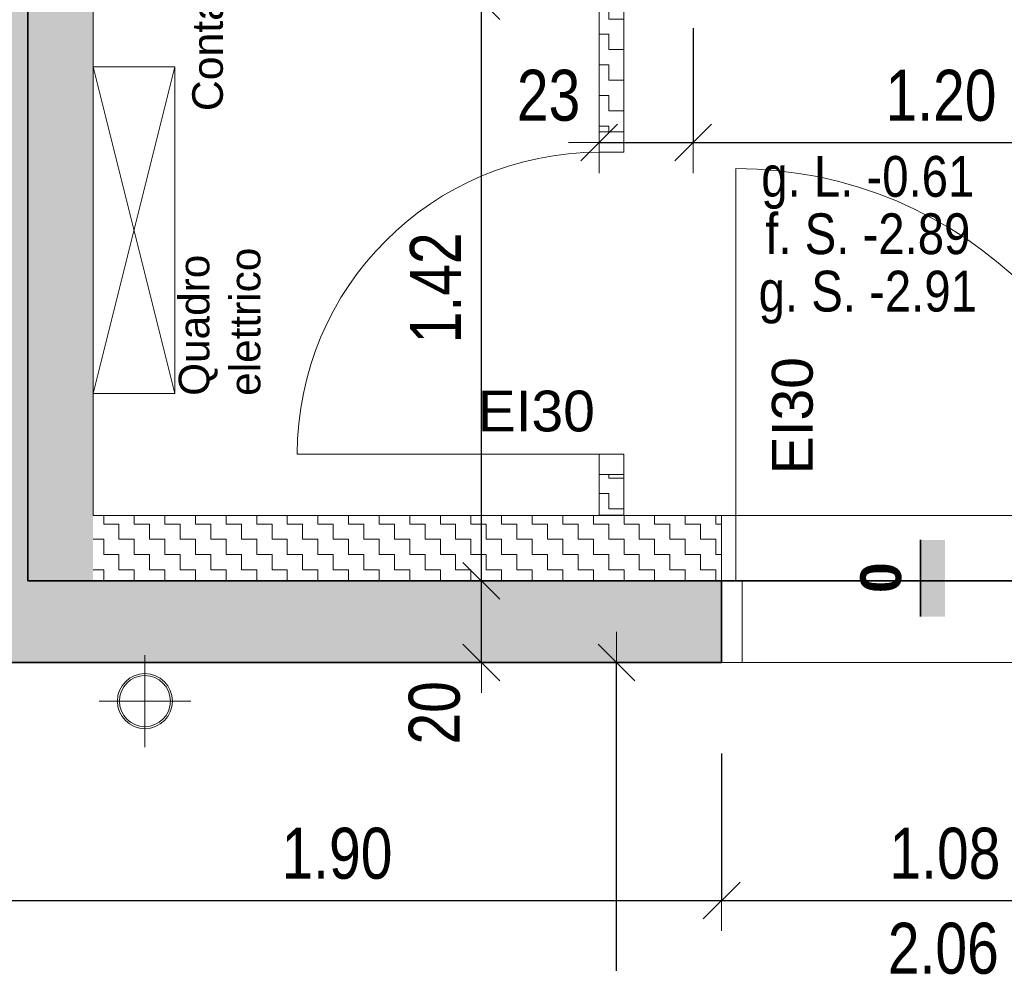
# Model space of a CAD drawing. Header units: metres. Extents: x -75 to 65, y -68 to 92.
# Tile 16 of 34: x 10.03 to 12.44, y 5.34 to 7.65. Entities that reach past the tile are written whole.
import ezdxf

# ---------------------------------------------------------------- set-up
doc = ezdxf.new("R2010")
doc.units = ezdxf.units.M
doc.header["$PDMODE"] = 65
doc.linetypes.add('AUSGEZOGEN', pattern=[0])
for name, color, linetype in [('XR$1$010 Aussenwände', 7, 'AUSGEZOGEN'), ('XR$1$010 Aussenwände Bauteilschraffuren', 7, 'AUSGEZOGEN'), ('XR$1$010 Aussenwände Schichttrennlinien', 7, 'AUSGEZOGEN'), ('XR$1$010 Türen', 7, 'AUSGEZOGEN'), ('XR$1$056 Lift', 7, 'AUSGEZOGEN'), ('XR$1$060 Möbel Einbau', 7, 'AUSGEZOGEN'), ('XR$1$065 Möbel Einrichtung', 7, 'AUSGEZOGEN'), ('XR$1$080 Raumdefinitionen Kontur', 7, 'AUSGEZOGEN'), ('XR$1$0_', 7, 'AUSGEZOGEN'), ('XR$2$150 Beschriftungen 1_50', 7, 'AUSGEZOGEN'), ('XR$2$160 Beschriftungen 50', 7, 'AUSGEZOGEN')]:
    doc.layers.add(name, color=color, linetype=linetype)
doc.layers.add('XR$1$STANDARD_1', color=7, linetype='AUSGEZOGEN', lineweight=25)
doc.layers.add('XR$2$STANDARD_1', color=7, linetype='AUSGEZOGEN', lineweight=25)
doc.styles.add('ARIAL', font='arial.ttf')
doc.dimstyles.new('DIMSTYLE_3', dxfattribs={"dimtxt": 0.125, "dimasz": 0.15, "dimexe": 0, "dimexo": 0, "dimgap": 0.0625, "dimtad": 2, "dimrnd": 0.005, "dimzin": 4, "dimdsep": 46, "dimtxsty": 'ARIAL', "dimblk1": 'ALL_ML_STRICH', "dimblk2": 'ALL_ML_STRICH', "dimsah": 1, "dimcen": 0, "dimclrd": 7, "dimclre": 7, "dimclrt": 7, "dimadec": 0, "dimazin": 0, "dimtfac": 1, "dimtdec": 0, "dimtix": 1, "dimtmove": 2, "dimatfit": 3, "dimfxl": 0, "dimtzin": 0, "dimlwd": 0, "dimlwe": 18, "dimarcsym": 0})
doc.dimstyles.new('DIMSTYLE_7', dxfattribs={"dimtxt": 0.125, "dimasz": 0.15, "dimexe": 0, "dimexo": 0, "dimgap": 0.0625, "dimtad": 2, "dimdec": 1, "dimlfac": 100, "dimrnd": 0.5, "dimzin": 4, "dimdsep": 46, "dimtxsty": 'ARIAL', "dimblk1": 'ALL_ML_STRICH', "dimblk2": 'ALL_ML_STRICH', "dimsah": 1, "dimcen": 0, "dimclrd": 7, "dimclre": 7, "dimclrt": 7, "dimadec": 0, "dimazin": 0, "dimtfac": 1, "dimtdec": 0, "dimtix": 1, "dimtmove": 2, "dimatfit": 3, "dimfxl": 0, "dimtvp": 1.2, "dimtzin": 0, "dimlwd": 0, "dimlwe": 18, "dimarcsym": 0})
pattern_1 = [(0, (0.075, 0.075), (0.0375, 0.0375), [0.0375, -0.0375]), (90, (0.075, 0.075), (-0.0375, 0.0375), [0.0375, -0.0375])]

# ---------------------------------------------------------------- blocks, each defined once
blk = doc.blocks.new('ALL_ML_STRICH')
at = {"color": 0, "linetype": 'ByBlock', "lineweight": -2}
for p, q in [((0, -0.5), (0, 0.5)), ((-0.3, -0.3), (0.3, 0.3)), ((-1, 0), (0.5, 0))]:
    blk.add_line(p, q, dxfattribs=at)
blk = doc.blocks.new('*D66')
at = {"layer": 'DEFPOINTS', "color": 7, "linetype": 'AUSGEZOGEN', "lineweight": 18, "transparency": 16777216}
for p in [(11.6499, 6.0735), (11.4939, 2.2042), (11.4939, 2.2042)]:
    blk.add_point(p, dxfattribs=at)
at = {"layer": 'XR$2$STANDARD_1', "color": 7, "linetype": 'AUSGEZOGEN', "lineweight": -2, "transparency": 16777216}
for p, q in [((11.4939, 6.0735), (11.4939, 6.0735)), ((11.4939, 2.2042), (11.4939, 6.0735)), ((11.4939, 2.2042), (11.4939, 2.2042))]:
    blk.add_line(p, q, dxfattribs=at)
at = {"layer": 'XR$2$STANDARD_1', "color": 7, "linetype": 'AUSGEZOGEN', "lineweight": 18, "transparency": 16777216, "xscale": 0.15, "yscale": 0.15, "zscale": 0.15}
for p, rotation in [((11.4939, 6.0735), 90), ((11.4939, 2.2042), 270)]:
    blk.add_blockref('ALL_ML_STRICH', p, dxfattribs=dict(at, rotation=rotation))
at = {"layer": 'XR$2$STANDARD_1', "color": 7, "linetype": 'AUSGEZOGEN', "lineweight": 18, "transparency": 16777216, "insert": (11.3792, 4.1461), "char_height": 0.125, "width": 0.4, "attachment_point": 5, "rotation": 90, "style": 'ARIAL'}
blk.add_mtext('\\W0.80;\\A1;{\\A1;{3.87\\H0.082500;\\S^ ;}}', dxfattribs=at)
blk = doc.blocks.new('*D71')
at = {"layer": 'DEFPOINTS', "color": 7, "linetype": 'AUSGEZOGEN', "lineweight": 18, "transparency": 16777216}
for p in [(11.7518, 5.7187), (9.8518, 5.5704), (9.8518, 5.4903)]:
    blk.add_point(p, dxfattribs=at)
at = {"layer": 'XR$2$STANDARD_1', "color": 7, "linetype": 'AUSGEZOGEN', "lineweight": -2, "transparency": 16777216}
for p, q in [((9.8518, 5.8503), (9.8518, 5.4903)), ((11.7518, 5.8503), (11.7518, 5.4903)), ((9.8518, 5.4903), (11.7518, 5.4903))]:
    blk.add_line(p, q, dxfattribs=at)
at = {"layer": 'XR$2$STANDARD_1', "color": 7, "linetype": 'AUSGEZOGEN', "lineweight": 18, "transparency": 16777216, "xscale": 0.15, "yscale": 0.15, "zscale": 0.15, "rotation": 180}
blk.add_blockref('ALL_ML_STRICH', (9.8518, 5.4903), dxfattribs=at)
at = {"layer": 'XR$2$STANDARD_1', "color": 7, "linetype": 'AUSGEZOGEN', "lineweight": 18, "transparency": 16777216, "xscale": 0.15, "yscale": 0.15, "zscale": 0.15}
blk.add_blockref('ALL_ML_STRICH', (11.7518, 5.4903), dxfattribs=at)
at = {"layer": 'XR$2$STANDARD_1', "color": 7, "linetype": 'AUSGEZOGEN', "lineweight": 18, "transparency": 16777216, "insert": (10.8092, 5.6049), "char_height": 0.125, "width": 0.4, "attachment_point": 5, "style": 'ARIAL'}
blk.add_mtext('\\W0.80;\\A1;{\\A1;{1.90\\H0.082500;\\S^ ;}}', dxfattribs=at)
blk = doc.blocks.new('*D72')
at = {"layer": 'DEFPOINTS', "color": 7, "linetype": 'AUSGEZOGEN', "lineweight": 18, "transparency": 16777216}
for p in [(12.8318, 5.856), (11.7518, 5.7187), (11.7518, 5.4903)]:
    blk.add_point(p, dxfattribs=at)
at = {"layer": 'XR$2$STANDARD_1', "color": 7, "linetype": 'AUSGEZOGEN', "lineweight": -2, "transparency": 16777216}
for p, q in [((11.7518, 5.8503), (11.7518, 5.4903)), ((12.8318, 5.8503), (12.8318, 5.4903)), ((11.7518, 5.4903), (12.8318, 5.4903))]:
    blk.add_line(p, q, dxfattribs=at)
at = {"layer": 'XR$2$STANDARD_1', "color": 7, "linetype": 'AUSGEZOGEN', "lineweight": 18, "transparency": 16777216, "xscale": 0.15, "yscale": 0.15, "zscale": 0.15, "rotation": 180}
blk.add_blockref('ALL_ML_STRICH', (11.7518, 5.4903), dxfattribs=at)
at = {"layer": 'XR$2$STANDARD_1', "color": 7, "linetype": 'AUSGEZOGEN', "lineweight": 18, "transparency": 16777216, "xscale": 0.15, "yscale": 0.15, "zscale": 0.15}
blk.add_blockref('ALL_ML_STRICH', (12.8318, 5.4903), dxfattribs=at)
at = {"layer": 'XR$2$STANDARD_1', "color": 7, "linetype": 'AUSGEZOGEN', "lineweight": 18, "transparency": 16777216, "insert": (12.2989, 5.6049), "char_height": 0.125, "width": 0.4, "attachment_point": 5, "style": 'ARIAL'}
blk.add_mtext('\\W0.80;\\A1;{\\A1;{1.08\\H0.082500;\\S^ ;}}', dxfattribs=at)
at = {"layer": 'XR$2$STANDARD_1', "color": 7, "linetype": 'AUSGEZOGEN', "lineweight": 18, "transparency": 16777216, "insert": (12.159, 5.4355), "char_height": 0.125, "width": 0.00625, "attachment_point": 1, "line_spacing_factor": 0.60241, "style": 'ARIAL'}
blk.add_mtext('\\W0.80;2.06', dxfattribs=at)
blk = doc.blocks.new('*D76')
at = {"layer": 'DEFPOINTS', "color": 7, "linetype": 'AUSGEZOGEN', "lineweight": 18, "transparency": 16777216}
for p in [(11.2213, 6.2735), (11.163, 6.0735), (11.198, 6.0735)]:
    blk.add_point(p, dxfattribs=at)
at = {"layer": 'XR$2$STANDARD_1', "color": 7, "linetype": 'AUSGEZOGEN', "lineweight": -2, "transparency": 16777216}
for p, q in [((11.163, 6.2735), (11.163, 6.2735)), ((11.163, 6.0735), (11.163, 6.2735)), ((11.163, 6.0735), (11.163, 6.0735))]:
    blk.add_line(p, q, dxfattribs=at)
at = {"layer": 'XR$2$STANDARD_1', "color": 7, "linetype": 'AUSGEZOGEN', "lineweight": 18, "transparency": 16777216, "xscale": 0.15, "yscale": 0.15, "zscale": 0.15}
for p, rotation in [((11.163, 6.2735), 90), ((11.163, 6.0735), 270)]:
    blk.add_blockref('ALL_ML_STRICH', p, dxfattribs=dict(at, rotation=rotation))
at = {"layer": 'XR$2$STANDARD_1', "color": 7, "linetype": 'AUSGEZOGEN', "lineweight": 18, "transparency": 16777216, "insert": (11.0484, 5.9498), "char_height": 0.125, "width": 0.4, "attachment_point": 5, "rotation": 90, "style": 'ARIAL'}
blk.add_mtext('\\W0.80;\\A1;{\\A1;{20\\H0.082500;\\S^ ;}}', dxfattribs=at)
blk = doc.blocks.new('*D77')
at = {"layer": 'DEFPOINTS', "color": 7, "linetype": 'AUSGEZOGEN', "lineweight": 18, "transparency": 16777216}
for p in [(10.9074, 7.6935), (11.163, 6.2735), (11.2213, 6.2735)]:
    blk.add_point(p, dxfattribs=at)
at = {"layer": 'XR$2$STANDARD_1', "color": 7, "linetype": 'AUSGEZOGEN', "lineweight": -2, "transparency": 16777216}
for p, q in [((10.6518, 7.6935), (11.163, 7.6935)), ((11.163, 6.2735), (11.163, 7.6935)), ((11.163, 6.2735), (11.163, 6.2735))]:
    blk.add_line(p, q, dxfattribs=at)
at = {"layer": 'XR$2$STANDARD_1', "color": 7, "linetype": 'AUSGEZOGEN', "lineweight": 18, "transparency": 16777216, "xscale": 0.15, "yscale": 0.15, "zscale": 0.15}
for p, rotation in [((11.163, 7.6935), 90), ((11.163, 6.2735), 270)]:
    blk.add_blockref('ALL_ML_STRICH', p, dxfattribs=dict(at, rotation=rotation))
at = {"layer": 'XR$2$STANDARD_1', "color": 7, "linetype": 'AUSGEZOGEN', "lineweight": 18, "transparency": 16777216, "insert": (11.0505, 6.9912), "char_height": 0.125, "width": 0.4, "attachment_point": 5, "rotation": 90, "style": 'ARIAL'}
blk.add_mtext('\\W0.80;\\A1;{\\A1;{1.42\\H0.082500;\\S^ ;}}', dxfattribs=at)
blk = doc.blocks.new('*D78')
at = {"layer": 'DEFPOINTS', "color": 7, "linetype": 'AUSGEZOGEN', "lineweight": 18, "transparency": 16777216}
for p in [(10.9074, 10.0235), (10.9074, 7.6935), (11.163, 7.6935)]:
    blk.add_point(p, dxfattribs=at)
at = {"layer": 'XR$2$STANDARD_1', "color": 7, "linetype": 'AUSGEZOGEN', "lineweight": -2, "transparency": 16777216}
for p, q in [((10.6518, 10.0235), (11.163, 10.0235)), ((11.163, 7.6935), (11.163, 10.0235)), ((10.6518, 7.6935), (11.163, 7.6935))]:
    blk.add_line(p, q, dxfattribs=at)
at = {"layer": 'XR$2$STANDARD_1', "color": 7, "linetype": 'AUSGEZOGEN', "lineweight": 18, "transparency": 16777216, "xscale": 0.15, "yscale": 0.15, "zscale": 0.15}
for p, rotation in [((11.163, 10.0235), 90), ((11.163, 7.6935), 270)]:
    blk.add_blockref('ALL_ML_STRICH', p, dxfattribs=dict(at, rotation=rotation))
at = {"layer": 'XR$2$STANDARD_1', "color": 7, "linetype": 'AUSGEZOGEN', "lineweight": 18, "transparency": 16777216, "insert": (11.0483, 8.8657), "char_height": 0.125, "width": 0.4, "attachment_point": 5, "rotation": 90, "style": 'ARIAL'}
blk.add_mtext('\\W0.80;\\A1;{\\A1;{2.33\\H0.082500;\\S^ ;}}', dxfattribs=at)
blk = doc.blocks.new('*D100')
at = {"layer": 'DEFPOINTS', "color": 7, "linetype": 'AUSGEZOGEN', "lineweight": 18, "transparency": 16777216}
for p in [(11.4518, 7.4274), (11.6818, 7.4206), (11.4518, 7.3476)]:
    blk.add_point(p, dxfattribs=at)
at = {"layer": 'XR$2$STANDARD_1', "color": 7, "linetype": 'AUSGEZOGEN', "lineweight": -2, "transparency": 16777216}
for p, q in [((11.6818, 7.6274), (11.6818, 7.3476)), ((11.4518, 7.3476), (11.4518, 7.3476)), ((11.4518, 7.3476), (11.6818, 7.3476))]:
    blk.add_line(p, q, dxfattribs=at)
at = {"layer": 'XR$2$STANDARD_1', "color": 7, "linetype": 'AUSGEZOGEN', "lineweight": 18, "transparency": 16777216, "xscale": 0.15, "yscale": 0.15, "zscale": 0.15, "rotation": 180}
blk.add_blockref('ALL_ML_STRICH', (11.4518, 7.3476), dxfattribs=at)
at = {"layer": 'XR$2$STANDARD_1', "color": 7, "linetype": 'AUSGEZOGEN', "lineweight": 18, "transparency": 16777216, "xscale": 0.15, "yscale": 0.15, "zscale": 0.15}
blk.add_blockref('ALL_ML_STRICH', (11.6818, 7.3476), dxfattribs=at)
at = {"layer": 'XR$2$STANDARD_1', "color": 7, "linetype": 'AUSGEZOGEN', "lineweight": 18, "transparency": 16777216, "insert": (11.3277, 7.4623), "char_height": 0.125, "width": 0.4, "attachment_point": 5, "style": 'ARIAL'}
blk.add_mtext('\\W0.80;\\A1;{\\A1;{23\\H0.082500;\\S^ ;}}', dxfattribs=at)
blk = doc.blocks.new('*D101')
at = {"layer": 'DEFPOINTS', "color": 7, "linetype": 'AUSGEZOGEN', "lineweight": 18, "transparency": 16777216}
for p in [(12.8818, 7.5135), (11.6818, 7.4206), (11.6818, 7.3476)]:
    blk.add_point(p, dxfattribs=at)
at = {"layer": 'XR$2$STANDARD_1', "color": 7, "linetype": 'AUSGEZOGEN', "lineweight": -2, "transparency": 16777216}
for p, q in [((11.6818, 7.6274), (11.6818, 7.3476)), ((12.8818, 7.6274), (12.8818, 7.3476)), ((11.6818, 7.3476), (12.8818, 7.3476))]:
    blk.add_line(p, q, dxfattribs=at)
at = {"layer": 'XR$2$STANDARD_1', "color": 7, "linetype": 'AUSGEZOGEN', "lineweight": 18, "transparency": 16777216, "xscale": 0.15, "yscale": 0.15, "zscale": 0.15, "rotation": 180}
blk.add_blockref('ALL_ML_STRICH', (11.6818, 7.3476), dxfattribs=at)
at = {"layer": 'XR$2$STANDARD_1', "color": 7, "linetype": 'AUSGEZOGEN', "lineweight": 18, "transparency": 16777216, "xscale": 0.15, "yscale": 0.15, "zscale": 0.15}
blk.add_blockref('ALL_ML_STRICH', (12.8818, 7.3476), dxfattribs=at)
at = {"layer": 'XR$2$STANDARD_1', "color": 7, "linetype": 'AUSGEZOGEN', "lineweight": 18, "transparency": 16777216, "insert": (12.2892, 7.4622), "char_height": 0.125, "width": 0.4, "attachment_point": 5, "style": 'ARIAL'}
blk.add_mtext('\\W0.80;\\A1;{\\A1;{1.20\\H0.082500;\\S^ ;}}', dxfattribs=at)

msp = doc.modelspace()

# ---------------------------------------------------------------- hatches: boundary and pattern name
at = {"layer": 'XR$1$010 Aussenwände Bauteilschraffuren', "linetype": 'AUSGEZOGEN', "lineweight": 13, "transparency": 33554687}
h = msp.add_hatch(dxfattribs=at)
h.set_pattern_fill('MUSTER', scale=0.05625, style=0, pattern_type=2)
h.set_pattern_definition([(0, (0.1125, 0.1125), (0.05625, 0.05625), [0.05625, -0.05625]), (90, (0.1125, 0.1125), (-0.05625, 0.05625), [0.05625, -0.05625])])
h.paths.add_polyline_path([(10.0518, 10.8257), (10.0713, 10.8035), (14.8323, 10.8035), (14.8518, 10.8257), (14.8518, 7.4235), (15.0518, 7.4235), (15.0518, 10.8035), (15.9518, 10.8035), (15.9518, 11.0535), (15.0518, 11.0535), (15.0518, 11.0535), (1.9918, 11.0535), (1.9918, 7.2135), (2.2418, 7.2135), (2.2418, 10.8035), (9.8518, 10.8035), (9.8518, 6.0735), (11.7518, 6.0735), (11.7518, 6.2735), (10.0518, 6.2735)], flags=0)
h = msp.add_hatch(dxfattribs=at)
h.set_pattern_fill('MUSTER', scale=0.0375, angle=90, style=0, pattern_type=2)
h.set_pattern_definition([(90, (-0.075, 0.075), (-0.0375, 0.0375), [0.0375, -0.0375]), (180, (-0.075, 0.075), (-0.0375, -0.0375), [0.0375, -0.0375])])
h.paths.add_polyline_path([(10.0518, 10.8035), (10.0518, 6.2735), (10.2118, 6.2735), (10.2118, 10.8035)], flags=0)
h = msp.add_hatch(dxfattribs=at)
h.set_pattern_fill('MUSTER', scale=0.0375, style=0, pattern_type=2)
h.set_pattern_definition(pattern_1)
h.paths.add_polyline_path([(11.4518, 7.6935), (11.4518, 7.3735), (11.5118, 7.3735), (11.5118, 7.6935)], flags=0)
h = msp.add_hatch(dxfattribs=at)
h.set_pattern_fill('MUSTER', scale=0.0375, style=0, pattern_type=2)
h.set_pattern_definition(pattern_1)
h.paths.add_polyline_path([(11.4518, 6.4345), (11.5118, 6.4345), (11.5118, 6.5335), (11.4518, 6.5335)], flags=0)
h = msp.add_hatch(dxfattribs=at)
h.set_pattern_fill('MUSTER', scale=0.0375, style=0, pattern_type=2)
h.set_pattern_definition(pattern_1)
h.paths.add_polyline_path([(10.2118, 6.2735), (11.7518, 6.2735), (11.7518, 6.4335), (10.2118, 6.4335)], flags=0)
at = {"layer": 'XR$1$0_', "linetype": 'AUSGEZOGEN', "lineweight": 13, "transparency": 33554687}
msp.add_hatch(color=252, dxfattribs=at).paths.add_polyline_path([(12.2387, 6.1857), (12.2987, 6.1857), (12.2987, 6.3737), (12.2387, 6.3737)])

# ---------------------------------------------------------------- linework, layer by layer
at = {"layer": 'XR$1$010 Aussenwände', "color": 7, "linetype": 'AUSGEZOGEN', "lineweight": 18, "transparency": 33554687}
for p, q in [((10.2118, 6.4335), (10.2118, 10.6435)), ((11.4518, 7.6935), (11.4518, 7.3735)), ((11.5118, 7.3735), (11.5118, 7.6935)), ((11.5118, 7.3735), (11.4518, 7.3735)), ((11.5118, 6.5335), (11.4518, 6.5335)), ((11.4518, 6.5335), (11.4518, 6.4345)), ((11.5118, 6.4345), (11.5118, 6.5335)), ((11.7518, 6.4335), (10.2118, 6.4335)), ((11.4518, 6.4345), (11.5118, 6.4345)), ((11.7518, 6.4335), (11.7518, 6.2735))]:
    msp.add_line(p, q, dxfattribs=at)
at = {"layer": 'XR$1$010 Aussenwände', "color": 7, "linetype": 'AUSGEZOGEN', "lineweight": 35, "transparency": 33554687}
for p, q in [((11.7518, 6.2735), (11.7518, 6.0735)), ((11.7518, 6.2735), (11.7518, 6.0735)), ((9.8518, 6.0735), (10.0518, 6.0735)), ((10.0518, 6.0735), (11.7518, 6.0735))]:
    msp.add_line(p, q, dxfattribs=at)
at = {"layer": 'XR$1$010 Aussenwände Schichttrennlinien', "color": 7, "linetype": 'AUSGEZOGEN', "lineweight": 35, "transparency": 33554687}
for p, q in [((10.0518, 6.2735), (10.0518, 10.8035)), ((10.0518, 6.2735), (10.2118, 6.2735)), ((10.0518, 6.2735), (10.2118, 6.2735)), ((11.7518, 6.2735), (10.2118, 6.2735))]:
    msp.add_line(p, q, dxfattribs=at)
at = {"layer": 'XR$1$010 Türen', "color": 7, "linetype": 'AUSGEZOGEN', "lineweight": 18, "transparency": 33554687}
for p, q in [((11.4518, 7.3235), (11.4518, 7.3735)), ((11.4518, 7.3735), (11.5118, 7.3735)), ((11.5118, 7.3735), (11.4518, 7.3735)), ((11.5118, 7.3735), (11.4518, 7.3735)), ((11.5118, 7.3735), (11.5118, 7.3235)), ((11.5118, 7.3235), (11.4518, 7.3235)), ((11.4518, 6.5835), (10.7118, 6.5835)), ((11.4518, 6.5335), (11.4518, 6.5835)), ((11.4518, 6.5835), (11.5118, 6.5835)), ((11.5118, 6.5835), (11.5118, 6.5335)), ((11.5118, 6.5335), (11.4518, 6.5335)), ((11.5118, 6.5335), (11.4518, 6.5335)), ((11.5118, 6.5335), (11.4518, 6.5335))]:
    msp.add_line(p, q, dxfattribs=at)
at = {"layer": 'XR$1$010 Türen', "color": 7, "linetype": 'AUSGEZOGEN', "lineweight": 13, "transparency": 33554687}
for p, q in [((11.7868, 6.2735), (11.7868, 7.2835)), ((11.7518, 6.2735), (11.8018, 6.2735)), ((11.7518, 6.0735), (11.7518, 6.2735)), ((11.8018, 6.2735), (11.8018, 6.0735)), ((11.8018, 6.0735), (11.7518, 6.0735))]:
    msp.add_line(p, q, dxfattribs=at)
at = {"layer": 'XR$1$010 Türen', "color": 7, "linetype": 'AUSGEZOGEN', "lineweight": 35, "transparency": 33554687}
msp.add_line((11.7518, 6.2735), (11.7518, 6.0735), dxfattribs=at)
msp.add_line((11.7518, 6.2735), (11.7518, 6.0735), dxfattribs=at)
at = {"layer": 'XR$1$010 Türen', "color": 7, "linetype": 'AUSGEZOGEN', "lineweight": 18, "transparency": 33554687}
msp.add_arc((11.4518, 6.5835), 0.74, 90, 180, dxfattribs=at)
at = {"layer": 'XR$1$010 Türen', "color": 7, "linetype": 'AUSGEZOGEN', "lineweight": 13, "transparency": 33554687}
msp.add_arc((11.7868, 6.2735), 1.01, 0, 90, dxfattribs=at)
at = {"layer": 'XR$1$056 Lift', "color": 7, "linetype": 'AUSGEZOGEN', "lineweight": 35, "transparency": 33554687}
msp.add_line((12.2387, 6.3737), (12.2387, 6.1857), dxfattribs=at)
at = {"layer": 'XR$1$060 Möbel Einbau', "color": 14, "linetype": 'AUSGEZOGEN', "lineweight": 13, "transparency": 33554687}
for q in [(10.3386, 6.091), (10.2261, 5.9785), (10.3386, 5.866), (10.4511, 5.9785)]:
    msp.add_line((10.3386, 5.9785), q, dxfattribs=at)
for radius in [0.0675, 0.0625]:
    msp.add_circle((10.3386, 5.9785), radius, dxfattribs=at)
at = {"layer": 'XR$1$065 Möbel Einrichtung', "color": 1, "linetype": 'AUSGEZOGEN', "lineweight": 13, "transparency": 33554687}
for p, q in [((10.2118, 7.5326), (10.2118, 6.7326)), ((10.4118, 7.5326), (10.2118, 7.5326)), ((10.2118, 7.5326), (10.4118, 6.7326)), ((10.2118, 6.7326), (10.4118, 7.5326)), ((10.4118, 6.7326), (10.4118, 7.5326)), ((10.2118, 6.7326), (10.4118, 6.7326))]:
    msp.add_line(p, q, dxfattribs=at)
at = {"layer": 'XR$1$080 Raumdefinitionen Kontur', "color": 51, "linetype": 'AUSGEZOGEN', "lineweight": 13, "transparency": 33554687}
for p, q in [((10.2118, 10.6435), (10.2118, 6.4335)), ((10.2118, 6.4335), (14.6918, 6.4335)), ((14.8918, 6.0735), (9.8518, 6.0735))]:
    msp.add_line(p, q, dxfattribs=at)
at = {"layer": 'XR$1$STANDARD_1', "color": 7, "linetype": 'AUSGEZOGEN', "lineweight": 35, "transparency": 33554687}
msp.add_line((12.8318, 6.2735), (11.7518, 6.2735), dxfattribs=at)

# ---------------------------------------------------------------- texts
at = {"layer": 'XR$2$150 Beschriftungen 1_50', "color": 31, "linetype": 'AUSGEZOGEN', "transparency": 33554687, "insert": (11.9763, 6.5342), "char_height": 0.1, "width": 0.338287, "attachment_point": 7, "rotation": 90, "style": 'ARIAL'}
msp.add_mtext('\\W1.00;EI30', dxfattribs=at)
at = {"layer": 'XR$2$150 Beschriftungen 1_50', "color": 31, "linetype": 'AUSGEZOGEN', "transparency": 33554687, "insert": (11.1538, 6.638), "char_height": 0.1, "width": 0.338287, "attachment_point": 7, "style": 'ARIAL'}
msp.add_mtext('\\W1.00;EI30', dxfattribs=at)
at = {"layer": 'XR$2$160 Beschriftungen 50', "color": 1, "linetype": 'AUSGEZOGEN', "transparency": 33554687, "char_height": 0.075, "attachment_point": 7, "rotation": 90, "style": 'ARIAL'}
for s, insert, width in [('Contatore', (10.5306, 7.4243), 0.61625), ('{\\W0.99;Quadro \\Pelettrico}', (10.6226, 6.7266), 1.222759)]:
    msp.add_mtext(s, dxfattribs=dict(at, insert=insert, width=width))
at = {"layer": 'XR$2$160 Beschriftungen 50', "color": 7, "linetype": 'AUSGEZOGEN', "transparency": 33554687, "insert": (12.1099, 7.3144), "char_height": 0.1, "width": 0.68002, "attachment_point": 2, "line_spacing_factor": 0.843373, "style": 'ARIAL'}
msp.add_mtext('\\A1;{\\W0.83;g. L. -0.61}\\P{\\W0.83;f. S. -2.89}\\P{\\W0.83;g. S. -2.91}', dxfattribs=at)
at = {"layer": 'XR$2$160 Beschriftungen 50', "color": 7, "linetype": 'AUSGEZOGEN', "transparency": 33554687, "insert": (12.193, 6.2434), "char_height": 0.1, "width": 0.124013, "attachment_point": 7, "rotation": 90, "style": 'ARIAL'}
msp.add_mtext('\\A1;{\\fArial|i0|b1;\\H0.100000;\\W0.970000;\\C7;0}\\P', dxfattribs=at)

# ---------------------------------------------------------------- dimensions: what is measured, and where the dimension line sits
at = {"layer": 'XR$2$STANDARD_1', "color": 7, "linetype": 'AUSGEZOGEN', "lineweight": 18, "transparency": 33554687}
for base, p1, p2, dimstyle, picture, middle in [((11.163, 10.0235), (10.6518, 7.6935), (10.6518, 10.0235), 'DIMSTYLE_3', '*D78', (11.0483, 8.8657)), ((11.163, 7.6935), (11.163, 6.2735), (10.6518, 7.6935), 'DIMSTYLE_3', '*D77', (11.0505, 6.9912)), ((11.163, 6.2735), (11.163, 6.0735), (11.163, 6.2735), 'DIMSTYLE_7', '*D76', (11.0484, 5.9498)), ((11.4939, 6.0735), (11.4939, 2.2042), (11.4939, 6.0735), 'DIMSTYLE_3', '*D66', (11.3792, 4.1461))]:
    dim = msp.add_linear_dim(base=base, p1=p1, p2=p2, angle=90, dimstyle=dimstyle, override={"dimpost": '<>', "dimclrd": 7, "dimclre": 7, "dimclrt": 7, "dimlwd": 0, "dimlwe": 18}, dxfattribs=at)
    dim.commit()
    dim.dimension.update_dxf_attribs({"geometry": picture, "text_midpoint": middle, "dimtype": 160})
for base, p1, p2, dimstyle, picture, middle in [((11.6818, 7.3476), (11.4518, 7.3476), (11.6818, 7.6274), 'DIMSTYLE_7', '*D100', (11.3277, 7.4623)), ((12.8818, 7.3476), (11.6818, 7.6274), (12.8818, 7.6274), 'DIMSTYLE_3', '*D101', (12.2892, 7.4622)), ((11.7518, 5.4903), (9.8518, 5.8503), (11.7518, 5.8503), 'DIMSTYLE_3', '*D71', (10.8092, 5.6049))]:
    dim = msp.add_linear_dim(base=base, p1=p1, p2=p2, dimstyle=dimstyle, override={"dimpost": '<>', "dimclrd": 7, "dimclre": 7, "dimclrt": 7, "dimlwd": 0, "dimlwe": 18}, dxfattribs=at)
    dim.commit()
    dim.dimension.update_dxf_attribs({"geometry": picture, "text_midpoint": middle, "dimtype": 160})
dim = msp.add_linear_dim(base=(12.8318, 5.4903), p1=(11.7518, 5.8503), p2=(12.8318, 5.8503), text='<>\\X\\W0.80;2.06', dimstyle='DIMSTYLE_3', override={"dimpost": '<>', "dimclrd": 7, "dimclre": 7, "dimclrt": 7, "dimlwd": 0, "dimlwe": 18}, dxfattribs=at)
dim.commit()
dim.dimension.update_dxf_attribs({"geometry": '*D72', "text_midpoint": (12.2989, 5.6049), "dimtype": 160})

doc.saveas('drawing.dxf')
